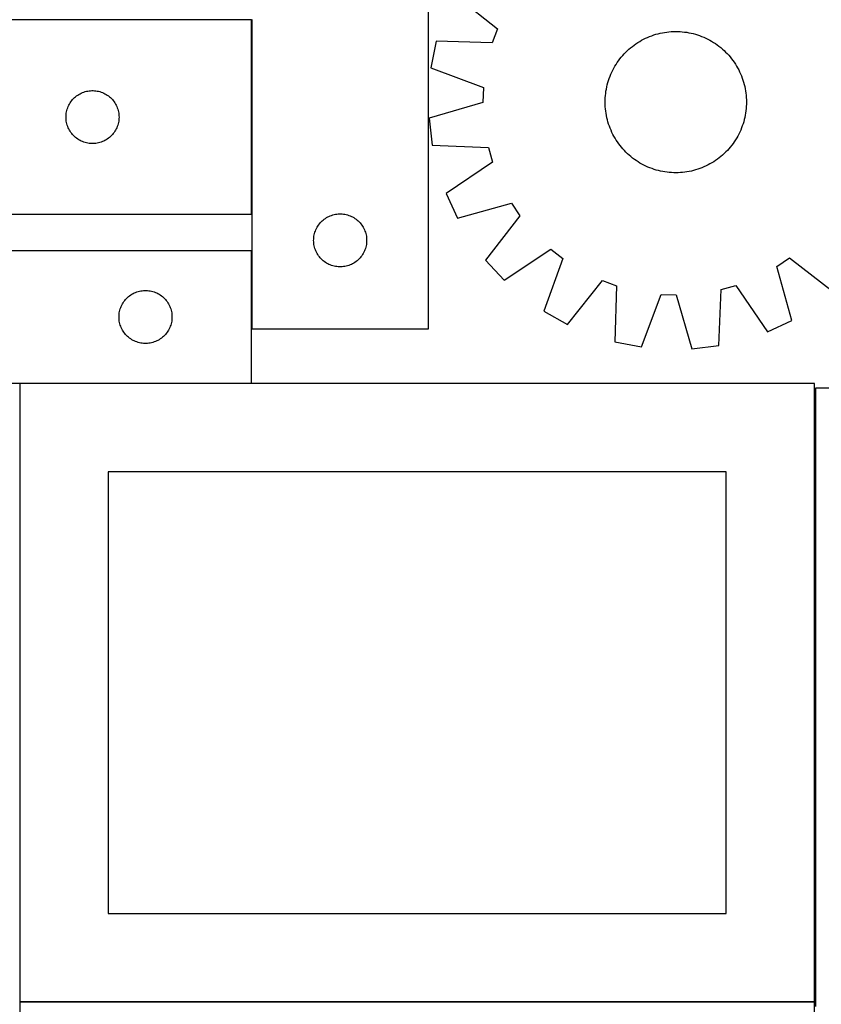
# Model space of a CAD drawing. Header units: millimetres. Extents: x 7 to 1493, y 7 to 2993.
# Tile 4 of 12: x 457 to 910, y 1763 to 2320. Entities that reach past the tile are written whole.
import ezdxf

# ---------------------------------------------------------------- set-up
doc = ezdxf.new("R2010")
doc.units = ezdxf.units.MM
doc.layers.add('COMMON', color=5, linetype='CONTINUOUS', true_color=0x0000ff)
doc.layers.add('CUT', color=7, linetype='CONTINUOUS', true_color=0x000000)

msp = doc.modelspace()

# ---------------------------------------------------------------- linework, layer by layer
at = {"layer": 'COMMON'}
for p, q in [((587.899419, 2320.107636), (407.899419, 2320.107636)), ((587.99942, 2210.007635), (587.99942, 2320.007635)), ((587.999419, 2189.348606), (587.999419, 2145.207636)), ((587.899419, 2114.248606), (456.724736, 2114.248606)), ((906.724736, 1764.048605), (456.724736, 1764.048605))]:
    msp.add_line(p, q, dxfattribs=at)
at = {"layer": 'CUT'}
for p, q in [((688.09942, 2145.207636), (688.09942, 2395.207636)), ((702.251012, 2334.794889), (727.131969, 2315.048681)), ((587.899419, 2320.007635), (407.899419, 2320.007635)), ((587.899419, 2210.007635), (587.899419, 2320.007635)), ((588.09942, 2320.207636), (588.09942, 2145.207636)), ((727.131969, 2315.048681), (724.182451, 2306.997612)), ((692.433836, 2307.997709), (689.466318, 2292.900544)), ((724.182451, 2306.997612), (692.433836, 2307.997709)), ((807.674402, 2307.871549), (808.7645, 2308.496603)), ((808.7645, 2308.496603), (809.873694, 2309.087108)), ((809.873694, 2309.087108), (811.000889, 2309.642481)), ((811.000889, 2309.642481), (812.144972, 2310.162174)), ((812.144972, 2310.162174), (813.304814, 2310.645674)), ((813.304814, 2310.645674), (814.479272, 2311.092503)), ((814.479272, 2311.092503), (815.667185, 2311.502222)), ((815.667185, 2311.502222), (816.867381, 2311.874425)), ((816.867381, 2311.874425), (818.078677, 2312.208746)), ((818.078677, 2312.208746), (819.299876, 2312.504854)), ((819.299876, 2312.504854), (820.529773, 2312.762457)), ((820.529773, 2312.762457), (821.767155, 2312.981301)), ((821.767155, 2312.981301), (823.0108, 2313.161169)), ((823.0108, 2313.161169), (824.259482, 2313.301886)), ((824.259482, 2313.301886), (825.511968, 2313.40331)), ((825.511968, 2313.40331), (826.767021, 2313.465343)), ((826.767021, 2313.465343), (828.023403, 2313.487924)), ((828.023403, 2313.487924), (829.279875, 2313.471029)), ((829.279875, 2313.471029), (830.535196, 2313.414676)), ((830.535196, 2313.414676), (831.788128, 2313.31892)), ((831.788128, 2313.31892), (833.037433, 2313.183856)), ((833.037433, 2313.183856), (834.28188, 2313.009617)), ((834.28188, 2313.009617), (835.52024, 2312.796374)), ((835.52024, 2312.796374), (836.75129, 2312.54434)), ((836.75129, 2312.54434), (837.973817, 2312.253761)), ((837.973817, 2312.253761), (839.186613, 2311.924925)), ((839.186613, 2311.924925), (840.388481, 2311.558157)), ((840.388481, 2311.558157), (841.578236, 2311.153818)), ((841.578236, 2311.153818), (842.754703, 2310.712307)), ((842.754703, 2310.712307), (843.916722, 2310.234061)), ((843.916722, 2310.234061), (845.063145, 2309.71955)), ((845.063145, 2309.71955), (846.192841, 2309.169284)), ((846.192841, 2309.169284), (847.304696, 2308.583804)), ((847.304696, 2308.583804), (848.397611, 2307.963689)), ((799.765712, 2301.708229), (800.666119, 2302.584742)), ((800.666119, 2302.584742), (801.593612, 2303.432541)), ((801.593612, 2303.432541), (802.547278, 2304.250787)), ((802.547278, 2304.250787), (803.526176, 2305.038675)), ((803.526176, 2305.038675), (804.529338, 2305.795426)), ((804.529338, 2305.795426), (805.555776, 2306.520294)), ((805.555776, 2306.520294), (806.604475, 2307.212562)), ((806.604475, 2307.212562), (807.674402, 2307.871549)), ((848.397611, 2307.963689), (849.470509, 2307.309551)), ((849.470509, 2307.309551), (850.522331, 2306.622035)), ((850.522331, 2306.622035), (851.552038, 2305.90182)), ((851.552038, 2305.90182), (852.558615, 2305.149616)), ((852.558615, 2305.149616), (853.541067, 2304.366166)), ((853.541067, 2304.366166), (854.498426, 2303.552244)), ((854.498426, 2303.552244), (855.429747, 2302.708651)), ((855.429747, 2302.708651), (856.33411, 2301.836221)), ((794.979898, 2295.896449), (795.700113, 2296.926157)), ((795.700113, 2296.926157), (796.452317, 2297.932733)), ((796.452317, 2297.932733), (797.235767, 2298.915186)), ((797.235767, 2298.915186), (798.04969, 2299.872545)), ((798.04969, 2299.872545), (798.893283, 2300.803866)), ((798.893283, 2300.803866), (799.765712, 2301.708229)), ((856.33411, 2301.836221), (857.210624, 2300.935815)), ((857.210624, 2300.935815), (858.058422, 2300.008321)), ((858.058422, 2300.008321), (858.876669, 2299.054655)), ((858.876669, 2299.054655), (859.664556, 2298.075758)), ((859.664556, 2298.075758), (860.421307, 2297.072595)), ((860.421307, 2297.072595), (861.146175, 2296.046158)), ((689.466318, 2292.900544), (719.231428, 2281.809423)), ((791.882383, 2290.437264), (792.43265, 2291.56696)), ((792.43265, 2291.56696), (793.018129, 2292.678814)), ((793.018129, 2292.678814), (793.638244, 2293.77173)), ((793.638244, 2293.77173), (794.292382, 2294.844628)), ((794.292382, 2294.844628), (794.979898, 2295.896449)), ((861.146175, 2296.046158), (861.838443, 2294.997458)), ((861.838443, 2294.997458), (862.49743, 2293.927531)), ((862.49743, 2293.927531), (863.122484, 2292.837433)), ((863.122484, 2292.837433), (863.712989, 2291.728239)), ((863.712989, 2291.728239), (864.268362, 2290.601045)), ((789.677008, 2284.560731), (790.043777, 2285.7626)), ((790.043777, 2285.7626), (790.448116, 2286.952355)), ((790.448116, 2286.952355), (790.889626, 2288.128822)), ((790.889626, 2288.128822), (791.367873, 2289.290841)), ((791.367873, 2289.290841), (791.882383, 2290.437264)), ((864.268362, 2290.601045), (864.788055, 2289.456962)), ((864.788055, 2289.456962), (865.271555, 2288.297119)), ((865.271555, 2288.297119), (865.718385, 2287.122662)), ((865.718385, 2287.122662), (866.128103, 2285.934749)), ((866.128103, 2285.934749), (866.500307, 2284.734552)), ((719.231428, 2281.809423), (718.914187, 2273.24095)), ((788.592317, 2279.655999), (788.805559, 2280.894358)), ((788.805559, 2280.894358), (789.057594, 2282.125409)), ((789.057594, 2282.125409), (789.348173, 2283.347935)), ((789.348173, 2283.347935), (789.677008, 2284.560731)), ((866.500307, 2284.734552), (866.834627, 2283.523257)), ((866.834627, 2283.523257), (867.130735, 2282.302058)), ((867.130735, 2282.302058), (867.388338, 2281.072161)), ((867.388338, 2281.072161), (867.607182, 2279.834779)), ((486.137622, 2274.316778), (486.63244, 2274.909917)), ((486.63244, 2274.909917), (487.157136, 2275.476798)), ((487.157136, 2275.476798), (487.710319, 2276.015916)), ((487.710319, 2276.015916), (488.290522, 2276.525842)), ((488.290522, 2276.525842), (488.896205, 2277.005224)), ((488.896205, 2277.005224), (489.525763, 2277.452791)), ((489.525763, 2277.452791), (490.177527, 2277.867355)), ((490.177527, 2277.867355), (490.849768, 2278.247817)), ((490.849768, 2278.247817), (491.540703, 2278.593169)), ((491.540703, 2278.593169), (492.248501, 2278.902495)), ((492.248501, 2278.902495), (492.971284, 2279.174974)), ((492.971284, 2279.174974), (493.707135, 2279.409883)), ((493.707135, 2279.409883), (494.454103, 2279.606601)), ((494.454103, 2279.606601), (495.210208, 2279.764605)), ((495.210208, 2279.764605), (495.973444, 2279.883475)), ((495.973444, 2279.883475), (496.741787, 2279.962898)), ((496.741787, 2279.962898), (497.513201, 2280.002662)), ((497.513201, 2280.002662), (498.285638, 2280.002662)), ((498.285638, 2280.002662), (499.057051, 2279.962898)), ((499.057051, 2279.962898), (499.825395, 2279.883475)), ((499.825395, 2279.883475), (500.588631, 2279.764605)), ((500.588631, 2279.764605), (501.344735, 2279.606601)), ((501.344735, 2279.606601), (502.091704, 2279.409883)), ((502.091704, 2279.409883), (502.827555, 2279.174974)), ((502.827555, 2279.174974), (503.550338, 2278.902495)), ((503.550338, 2278.902495), (504.258135, 2278.593169)), ((504.258135, 2278.593169), (504.94907, 2278.247817)), ((504.94907, 2278.247817), (505.621311, 2277.867355)), ((505.621311, 2277.867355), (506.273075, 2277.452791)), ((506.273075, 2277.452791), (506.902633, 2277.005224)), ((506.902633, 2277.005224), (507.508317, 2276.525842)), ((507.508317, 2276.525842), (508.088519, 2276.015916)), ((508.088519, 2276.015916), (508.641702, 2275.476798)), ((508.641702, 2275.476798), (509.166398, 2274.909917)), ((509.166398, 2274.909917), (509.661216, 2274.316778)), ((788.11401, 2273.397522), (788.130905, 2274.653994)), ((788.130905, 2274.653994), (788.187258, 2275.909315)), ((788.187258, 2275.909315), (788.283014, 2277.162247)), ((788.283014, 2277.162247), (788.418078, 2278.411552)), ((788.418078, 2278.411552), (788.592317, 2279.655999)), ((867.607182, 2279.834779), (867.787051, 2278.591133)), ((867.787051, 2278.591133), (867.927767, 2277.342451)), ((867.927767, 2277.342451), (868.029192, 2276.089966)), ((868.029192, 2276.089966), (868.091225, 2274.834913)), ((868.091225, 2274.834913), (868.113805, 2273.57853)), ((483.394003, 2268.827702), (483.609889, 2269.569358)), ((483.609889, 2269.569358), (483.863667, 2270.298917)), ((483.863667, 2270.298917), (484.154666, 2271.014444)), ((484.154666, 2271.014444), (484.482113, 2271.714042)), ((484.482113, 2271.714042), (484.845141, 2272.395856)), ((484.845141, 2272.395856), (485.242786, 2273.058078)), ((485.242786, 2273.058078), (485.673994, 2273.698952)), ((485.673994, 2273.698952), (486.137622, 2274.316778)), ((509.661216, 2274.316778), (510.124844, 2273.698952)), ((510.124844, 2273.698952), (510.556053, 2273.058078)), ((510.556053, 2273.058078), (510.953698, 2272.395856)), ((510.953698, 2272.395856), (511.316725, 2271.714042)), ((511.316725, 2271.714042), (511.644173, 2271.014444)), ((511.644173, 2271.014444), (511.935172, 2270.298917)), ((511.935172, 2270.298917), (512.18895, 2269.569358)), ((512.18895, 2269.569358), (512.404835, 2268.827702)), ((718.914187, 2273.24095), (688.410413, 2264.381237)), ((788.13659, 2272.14114), (788.11401, 2273.397522)), ((788.198623, 2270.886086), (788.13659, 2272.14114)), ((788.300048, 2269.633601), (788.198623, 2270.886086)), ((788.440764, 2268.384919), (788.300048, 2269.633601)), ((867.944801, 2269.813806), (867.809737, 2268.5645)), ((868.040557, 2271.066737), (867.944801, 2269.813806)), ((868.09691, 2272.322058), (868.040557, 2271.066737)), ((868.113805, 2273.57853), (868.09691, 2272.322058)), ((482.899419, 2265.007635), (482.919308, 2265.779817)), ((482.919308, 2264.235454), (482.899419, 2265.007635)), ((482.919308, 2265.779817), (482.978921, 2266.54995)), ((482.978921, 2263.46532), (482.919308, 2264.235454)), ((482.978921, 2266.54995), (483.078101, 2267.315994)), ((483.078101, 2262.699277), (482.978921, 2263.46532)), ((483.078101, 2267.315994), (483.216584, 2268.075916)), ((483.216584, 2268.075916), (483.394003, 2268.827702)), ((512.404835, 2268.827702), (512.582255, 2268.075916)), ((512.582255, 2268.075916), (512.720738, 2267.315994)), ((512.720738, 2267.315994), (512.819917, 2266.54995)), ((512.819917, 2263.46532), (512.720738, 2262.699277)), ((512.819917, 2266.54995), (512.879531, 2265.779817)), ((512.879531, 2264.235454), (512.819917, 2263.46532)), ((512.879531, 2265.779817), (512.899419, 2265.007635)), ((512.899419, 2265.007635), (512.879531, 2264.235454)), ((688.410413, 2264.381237), (690.253416, 2249.105966)), ((788.620633, 2267.141274), (788.440764, 2268.384919)), ((788.839477, 2265.903892), (788.620633, 2267.141274)), ((789.09708, 2264.673994), (788.839477, 2265.903892)), ((789.393188, 2263.452795), (789.09708, 2264.673994)), ((789.727508, 2262.2415), (789.393188, 2263.452795)), ((866.879642, 2263.628117), (866.550806, 2262.415321)), ((867.170221, 2264.850643), (866.879642, 2263.628117)), ((867.422256, 2266.081694), (867.170221, 2264.850643)), ((867.635498, 2267.320053), (867.422256, 2266.081694)), ((867.809737, 2268.5645), (867.635498, 2267.320053)), ((483.216584, 2261.939354), (483.078101, 2262.699277)), ((483.394003, 2261.187569), (483.216584, 2261.939354)), ((483.609889, 2260.445913), (483.394003, 2261.187569)), ((483.863667, 2259.716354), (483.609889, 2260.445913)), ((484.154666, 2259.000827), (483.863667, 2259.716354)), ((484.482113, 2258.301228), (484.154666, 2259.000827)), ((484.845141, 2257.619414), (484.482113, 2258.301228)), ((511.316725, 2258.301228), (510.953698, 2257.619414)), ((511.644173, 2259.000827), (511.316725, 2258.301228)), ((511.935172, 2259.716354), (511.644173, 2259.000827)), ((512.18895, 2260.445913), (511.935172, 2259.716354)), ((512.404835, 2261.187569), (512.18895, 2260.445913)), ((512.582255, 2261.939354), (512.404835, 2261.187569)), ((512.720738, 2262.699277), (512.582255, 2261.939354)), ((790.099711, 2261.041303), (789.727508, 2262.2415)), ((790.50943, 2259.85339), (790.099711, 2261.041303)), ((790.95626, 2258.678933), (790.50943, 2259.85339)), ((791.43976, 2257.519091), (790.95626, 2258.678933)), ((865.338188, 2258.84723), (864.859942, 2257.685212)), ((865.779699, 2260.023698), (865.338188, 2258.84723)), ((866.184038, 2261.213452), (865.779699, 2260.023698)), ((866.550806, 2262.415321), (866.184038, 2261.213452)), ((485.242786, 2256.957192), (484.845141, 2257.619414)), ((485.673994, 2256.316319), (485.242786, 2256.957192)), ((486.137622, 2255.698493), (485.673994, 2256.316319)), ((486.63244, 2255.105354), (486.137622, 2255.698493)), ((487.157136, 2254.538473), (486.63244, 2255.105354)), ((487.710319, 2253.999355), (487.157136, 2254.538473)), ((488.290522, 2253.489429), (487.710319, 2253.999355)), ((488.896205, 2253.010047), (488.290522, 2253.489429)), ((489.525763, 2252.56248), (488.896205, 2253.010047)), ((490.177527, 2252.147916), (489.525763, 2252.56248)), ((506.273075, 2252.56248), (505.621311, 2252.147916)), ((506.902633, 2253.010047), (506.273075, 2252.56248)), ((507.508317, 2253.489429), (506.902633, 2253.010047)), ((508.088519, 2253.999355), (507.508317, 2253.489429)), ((508.641702, 2254.538473), (508.088519, 2253.999355)), ((509.166398, 2255.105354), (508.641702, 2254.538473)), ((509.661216, 2255.698493), (509.166398, 2255.105354)), ((510.124844, 2256.316319), (509.661216, 2255.698493)), ((510.556053, 2256.957192), (510.124844, 2256.316319)), ((510.953698, 2257.619414), (510.556053, 2256.957192)), ((791.959453, 2256.375007), (791.43976, 2257.519091)), ((792.514826, 2255.247813), (791.959453, 2256.375007)), ((793.105331, 2254.138619), (792.514826, 2255.247813)), ((793.730385, 2253.048521), (793.105331, 2254.138619)), ((794.389371, 2251.978594), (793.730385, 2253.048521)), ((862.589571, 2253.204322), (861.935432, 2252.131424)), ((863.209686, 2254.297238), (862.589571, 2253.204322)), ((863.795165, 2255.409092), (863.209686, 2254.297238)), ((864.345432, 2256.538789), (863.795165, 2255.409092)), ((864.859942, 2257.685212), (864.345432, 2256.538789)), ((490.849768, 2251.767453), (490.177527, 2252.147916)), ((491.540703, 2251.422101), (490.849768, 2251.767453)), ((492.248501, 2251.112776), (491.540703, 2251.422101)), ((492.971284, 2250.840297), (492.248501, 2251.112776)), ((493.707135, 2250.605387), (492.971284, 2250.840297)), ((494.454103, 2250.40867), (493.707135, 2250.605387)), ((495.210208, 2250.250666), (494.454103, 2250.40867)), ((495.973444, 2250.131795), (495.210208, 2250.250666)), ((496.741787, 2250.052372), (495.973444, 2250.131795)), ((497.513201, 2250.012608), (496.741787, 2250.052372)), ((498.285638, 2250.012608), (497.513201, 2250.012608)), ((499.057051, 2250.052372), (498.285638, 2250.012608)), ((499.825395, 2250.131795), (499.057051, 2250.052372)), ((500.588631, 2250.250666), (499.825395, 2250.131795)), ((501.344735, 2250.40867), (500.588631, 2250.250666)), ((502.091704, 2250.605387), (501.344735, 2250.40867)), ((502.827555, 2250.840297), (502.091704, 2250.605387)), ((503.550338, 2251.112776), (502.827555, 2250.840297)), ((504.258135, 2251.422101), (503.550338, 2251.112776)), ((504.94907, 2251.767453), (504.258135, 2251.422101)), ((505.621311, 2252.147916), (504.94907, 2251.767453)), ((690.253416, 2249.105966), (721.989063, 2247.755608)), ((721.989063, 2247.755608), (724.335152, 2239.508473)), ((795.08164, 2250.929894), (794.389371, 2251.978594)), ((795.806507, 2249.903457), (795.08164, 2250.929894)), ((796.563258, 2248.900294), (795.806507, 2249.903457)), ((797.351146, 2247.921397), (796.563258, 2248.900294)), ((798.169393, 2246.967731), (797.351146, 2247.921397)), ((799.017191, 2246.040237), (798.169393, 2246.967731)), ((858.178125, 2247.103507), (857.334532, 2246.172187)), ((858.992048, 2248.060866), (858.178125, 2247.103507)), ((859.775498, 2249.043319), (858.992048, 2248.060866)), ((860.527701, 2250.049896), (859.775498, 2249.043319)), ((861.247917, 2251.079603), (860.527701, 2250.049896)), ((861.935432, 2252.131424), (861.247917, 2251.079603)), ((799.893705, 2245.139831), (799.017191, 2246.040237)), ((800.798068, 2244.267401), (799.893705, 2245.139831)), ((801.729389, 2243.423809), (800.798068, 2244.267401)), ((802.686748, 2242.609886), (801.729389, 2243.423809)), ((803.6692, 2241.826436), (802.686748, 2242.609886)), ((804.675777, 2241.074232), (803.6692, 2241.826436)), ((851.698477, 2241.180626), (850.672039, 2240.455759)), ((852.701639, 2241.937377), (851.698477, 2241.180626)), ((853.680536, 2242.725265), (852.701639, 2241.937377)), ((854.634202, 2243.543512), (853.680536, 2242.725265)), ((855.561696, 2244.39131), (854.634202, 2243.543512)), ((856.462102, 2245.267823), (855.561696, 2244.39131)), ((857.334532, 2246.172187), (856.462102, 2245.267823)), ((724.335152, 2239.508473), (698.062141, 2221.656201)), ((805.705484, 2240.354017), (804.675777, 2241.074232)), ((806.757306, 2239.666501), (805.705484, 2240.354017)), ((807.830204, 2239.012363), (806.757306, 2239.666501)), ((808.923119, 2238.392248), (807.830204, 2239.012363)), ((810.034974, 2237.806768), (808.923119, 2238.392248)), ((811.16467, 2237.256502), (810.034974, 2237.806768)), ((812.311093, 2236.741992), (811.16467, 2237.256502)), ((813.473112, 2236.263745), (812.311093, 2236.741992)), ((814.649579, 2235.822235), (813.473112, 2236.263745)), ((815.839334, 2235.417896), (814.649579, 2235.822235)), ((841.748543, 2235.883549), (840.56063, 2235.47383)), ((842.923, 2236.330379), (841.748543, 2235.883549)), ((844.082843, 2236.813879), (842.923, 2236.330379)), ((845.226926, 2237.333571), (844.082843, 2236.813879)), ((846.354121, 2237.888944), (845.226926, 2237.333571)), ((847.463314, 2238.479449), (846.354121, 2237.888944)), ((848.553413, 2239.104503), (847.463314, 2238.479449)), ((849.623339, 2239.76349), (848.553413, 2239.104503)), ((850.672039, 2240.455759), (849.623339, 2239.76349)), ((817.041202, 2235.051127), (815.839334, 2235.417896)), ((818.253998, 2234.722291), (817.041202, 2235.051127)), ((819.476525, 2234.431713), (818.253998, 2234.722291)), ((820.707575, 2234.179678), (819.476525, 2234.431713)), ((821.945935, 2233.966436), (820.707575, 2234.179678)), ((823.190381, 2233.792196), (821.945935, 2233.966436)), ((824.439687, 2233.657132), (823.190381, 2233.792196)), ((825.692619, 2233.561376), (824.439687, 2233.657132)), ((826.94794, 2233.505023), (825.692619, 2233.561376)), ((828.204411, 2233.488128), (826.94794, 2233.505023)), ((829.460794, 2233.510709), (828.204411, 2233.488128)), ((830.715847, 2233.572742), (829.460794, 2233.510709)), ((831.968333, 2233.674167), (830.715847, 2233.572742)), ((833.217014, 2233.814883), (831.968333, 2233.674167)), ((834.46066, 2233.994752), (833.217014, 2233.814883)), ((835.698042, 2234.213595), (834.46066, 2233.994752)), ((836.927939, 2234.471198), (835.698042, 2234.213595)), ((838.149138, 2234.767306), (836.927939, 2234.471198)), ((839.360434, 2235.101627), (838.149138, 2234.767306)), ((840.56063, 2235.47383), (839.360434, 2235.101627)), ((698.062141, 2221.656201), (704.535259, 2207.698074)), ((704.535259, 2207.698074), (735.134937, 2216.220662)), ((735.134937, 2216.220662), (739.914705, 2209.102152)), ((407.899419, 2210.007635), (587.899419, 2210.007635)), ((629.096206, 2207.205225), (629.725764, 2207.652792)), ((629.725764, 2207.652792), (630.377528, 2208.067356)), ((630.377528, 2208.067356), (631.049769, 2208.447818)), ((631.049769, 2208.447818), (631.740704, 2208.79317)), ((631.740704, 2208.79317), (632.448502, 2209.102496)), ((632.448502, 2209.102496), (633.171285, 2209.374975)), ((633.171285, 2209.374975), (633.907136, 2209.609884)), ((633.907136, 2209.609884), (634.654104, 2209.806602)), ((634.654104, 2209.806602), (635.410209, 2209.964606)), ((635.410209, 2209.964606), (636.173445, 2210.083476)), ((636.173445, 2210.083476), (636.941788, 2210.162899)), ((636.941788, 2210.162899), (637.713202, 2210.202663)), ((637.713202, 2210.202663), (638.485639, 2210.202663)), ((638.485639, 2210.202663), (639.257052, 2210.162899)), ((639.257052, 2210.162899), (640.025396, 2210.083476)), ((640.025396, 2210.083476), (640.788632, 2209.964606)), ((640.788632, 2209.964606), (641.544736, 2209.806602)), ((641.544736, 2209.806602), (642.291705, 2209.609884)), ((642.291705, 2209.609884), (643.027556, 2209.374975)), ((643.027556, 2209.374975), (643.750339, 2209.102496)), ((643.750339, 2209.102496), (644.458136, 2208.79317)), ((644.458136, 2208.79317), (645.149071, 2208.447818)), ((645.149071, 2208.447818), (645.821312, 2208.067356)), ((645.821312, 2208.067356), (646.473076, 2207.652792)), ((646.473076, 2207.652792), (647.102634, 2207.205225)), ((739.914705, 2209.102152), (720.444243, 2184.004825)), ((624.682114, 2201.914043), (625.045142, 2202.595857)), ((625.045142, 2202.595857), (625.442787, 2203.258079)), ((625.442787, 2203.258079), (625.873995, 2203.898953)), ((625.873995, 2203.898953), (626.337623, 2204.516779)), ((626.337623, 2204.516779), (626.832441, 2205.109918)), ((626.832441, 2205.109918), (627.357137, 2205.676799)), ((627.357137, 2205.676799), (627.91032, 2206.215917)), ((627.91032, 2206.215917), (628.490523, 2206.725843)), ((628.490523, 2206.725843), (629.096206, 2207.205225)), ((647.102634, 2207.205225), (647.708318, 2206.725843)), ((647.708318, 2206.725843), (648.28852, 2206.215917)), ((648.28852, 2206.215917), (648.841703, 2205.676799)), ((648.841703, 2205.676799), (649.366399, 2205.109918)), ((649.366399, 2205.109918), (649.861217, 2204.516779)), ((649.861217, 2204.516779), (650.324845, 2203.898953)), ((650.324845, 2203.898953), (650.756054, 2203.258079)), ((650.756054, 2203.258079), (651.153699, 2202.595857)), ((651.153699, 2202.595857), (651.516726, 2201.914043)), ((623.119309, 2195.979818), (623.178922, 2196.749951)), ((623.178922, 2196.749951), (623.278102, 2197.515995)), ((623.278102, 2197.515995), (623.416585, 2198.275917)), ((623.416585, 2198.275917), (623.594004, 2199.027703)), ((623.594004, 2199.027703), (623.80989, 2199.769359)), ((623.80989, 2199.769359), (624.063668, 2200.498918)), ((624.063668, 2200.498918), (624.354667, 2201.214445)), ((624.354667, 2201.214445), (624.682114, 2201.914043)), ((651.516726, 2201.914043), (651.844174, 2201.214445)), ((651.844174, 2201.214445), (652.135173, 2200.498918)), ((652.135173, 2200.498918), (652.388951, 2199.769359)), ((652.388951, 2199.769359), (652.604836, 2199.027703)), ((652.604836, 2199.027703), (652.782256, 2198.275917)), ((652.782256, 2198.275917), (652.920739, 2197.515995)), ((652.920739, 2197.515995), (653.019918, 2196.749951)), ((653.019918, 2196.749951), (653.079532, 2195.979818)), ((623.09942, 2195.207636), (623.119309, 2195.979818)), ((623.119309, 2194.435455), (623.09942, 2195.207636)), ((623.178922, 2193.665321), (623.119309, 2194.435455)), ((623.278102, 2192.899278), (623.178922, 2193.665321)), ((623.416585, 2192.139355), (623.278102, 2192.899278)), ((623.594004, 2191.38757), (623.416585, 2192.139355)), ((623.80989, 2190.645914), (623.594004, 2191.38757)), ((652.604836, 2191.38757), (652.388951, 2190.645914)), ((652.782256, 2192.139355), (652.604836, 2191.38757)), ((652.920739, 2192.899278), (652.782256, 2192.139355)), ((653.019918, 2193.665321), (652.920739, 2192.899278)), ((653.079532, 2194.435455), (653.019918, 2193.665321)), ((653.079532, 2195.979818), (653.09942, 2195.207636)), ((653.09942, 2195.207636), (653.079532, 2194.435455)), ((587.899419, 2189.348606), (387.899419, 2189.348606)), ((587.899419, 2114.348606), (587.899419, 2189.348606)), ((624.063668, 2189.916355), (623.80989, 2190.645914)), ((624.354667, 2189.200828), (624.063668, 2189.916355)), ((624.682114, 2188.501229), (624.354667, 2189.200828)), ((625.045142, 2187.819415), (624.682114, 2188.501229)), ((625.442787, 2187.157193), (625.045142, 2187.819415)), ((625.873995, 2186.51632), (625.442787, 2187.157193)), ((626.337623, 2185.898494), (625.873995, 2186.51632)), ((626.832441, 2185.305355), (626.337623, 2185.898494)), ((649.861217, 2185.898494), (649.366399, 2185.305355)), ((650.324845, 2186.51632), (649.861217, 2185.898494)), ((650.756054, 2187.157193), (650.324845, 2186.51632)), ((651.153699, 2187.819415), (650.756054, 2187.157193)), ((651.516726, 2188.501229), (651.153699, 2187.819415)), ((651.844174, 2189.200828), (651.516726, 2188.501229)), ((652.135173, 2189.916355), (651.844174, 2189.200828)), ((652.388951, 2190.645914), (652.135173, 2189.916355)), ((730.913842, 2172.730161), (757.38224, 2190.291444)), ((757.38224, 2190.291444), (764.127811, 2184.998369)), ((627.357137, 2184.738474), (626.832441, 2185.305355)), ((627.91032, 2184.199356), (627.357137, 2184.738474)), ((628.490523, 2183.68943), (627.91032, 2184.199356)), ((629.096206, 2183.210048), (628.490523, 2183.68943)), ((629.725764, 2182.762481), (629.096206, 2183.210048)), ((630.377528, 2182.347917), (629.725764, 2182.762481)), ((631.049769, 2181.967454), (630.377528, 2182.347917)), ((631.740704, 2181.622102), (631.049769, 2181.967454)), ((632.448502, 2181.312777), (631.740704, 2181.622102)), ((633.171285, 2181.040298), (632.448502, 2181.312777)), ((633.907136, 2180.805388), (633.171285, 2181.040298)), ((634.654104, 2180.608671), (633.907136, 2180.805388)), ((635.410209, 2180.450667), (634.654104, 2180.608671)), ((636.173445, 2180.331796), (635.410209, 2180.450667)), ((636.941788, 2180.252373), (636.173445, 2180.331796)), ((637.713202, 2180.212609), (636.941788, 2180.252373)), ((638.485639, 2180.212609), (637.713202, 2180.212609)), ((639.257052, 2180.252373), (638.485639, 2180.212609)), ((640.025396, 2180.331796), (639.257052, 2180.252373)), ((640.788632, 2180.450667), (640.025396, 2180.331796)), ((641.544736, 2180.608671), (640.788632, 2180.450667)), ((642.291705, 2180.805388), (641.544736, 2180.608671)), ((643.027556, 2181.040298), (642.291705, 2180.805388)), ((643.750339, 2181.312777), (643.027556, 2181.040298)), ((644.458136, 2181.622102), (643.750339, 2181.312777)), ((645.149071, 2181.967454), (644.458136, 2181.622102)), ((645.821312, 2182.347917), (645.149071, 2181.967454)), ((646.473076, 2182.762481), (645.821312, 2182.347917)), ((647.102634, 2183.210048), (646.473076, 2182.762481)), ((647.708318, 2183.68943), (647.102634, 2183.210048)), ((648.28852, 2184.199356), (647.708318, 2183.68943)), ((648.841703, 2184.738474), (648.28852, 2184.199356)), ((649.366399, 2185.305355), (648.841703, 2184.738474)), ((720.444243, 2184.004825), (730.913842, 2172.730161)), ((764.127811, 2184.998369), (753.365801, 2155.112688)), ((885.381272, 2180.509055), (892.499781, 2185.288824)), ((893.903859, 2149.909378), (885.381272, 2180.509055)), ((892.499781, 2185.288824), (917.597109, 2165.818361)), ((766.807044, 2147.62513), (786.553252, 2172.506087)), ((786.553252, 2172.506087), (794.604321, 2169.55657)), ((794.604321, 2169.55657), (793.604225, 2137.807955)), ((853.846325, 2167.363181), (862.09346, 2169.709271)), ((862.09346, 2169.709271), (879.945733, 2143.43626)), ((517.710319, 2162.856886), (518.290522, 2163.366812)), ((518.290522, 2163.366812), (518.896205, 2163.846194)), ((518.896205, 2163.846194), (519.525763, 2164.293761)), ((519.525763, 2164.293761), (520.177527, 2164.708325)), ((520.177527, 2164.708325), (520.849768, 2165.088788)), ((520.849768, 2165.088788), (521.540703, 2165.43414)), ((521.540703, 2165.43414), (522.248501, 2165.743465)), ((522.248501, 2165.743465), (522.971284, 2166.015944)), ((522.971284, 2166.015944), (523.707135, 2166.250854)), ((523.707135, 2166.250854), (524.454103, 2166.447571)), ((524.454103, 2166.447571), (525.210208, 2166.605575)), ((525.210208, 2166.605575), (525.973444, 2166.724446)), ((525.973444, 2166.724446), (526.741787, 2166.803869)), ((526.741787, 2166.803869), (527.513201, 2166.843633)), ((527.513201, 2166.843633), (528.285638, 2166.843633)), ((528.285638, 2166.843633), (529.057051, 2166.803869)), ((529.057051, 2166.803869), (529.825395, 2166.724446)), ((529.825395, 2166.724446), (530.588631, 2166.605575)), ((530.588631, 2166.605575), (531.344735, 2166.447571)), ((531.344735, 2166.447571), (532.091704, 2166.250854)), ((532.091704, 2166.250854), (532.827555, 2166.015944)), ((532.827555, 2166.015944), (533.550338, 2165.743465)), ((533.550338, 2165.743465), (534.258135, 2165.43414)), ((534.258135, 2165.43414), (534.94907, 2165.088788)), ((534.94907, 2165.088788), (535.621311, 2164.708325)), ((535.621311, 2164.708325), (536.273075, 2164.293761)), ((536.273075, 2164.293761), (536.902633, 2163.846194)), ((536.902633, 2163.846194), (537.508317, 2163.366812)), ((537.508317, 2163.366812), (538.088519, 2162.856886)), ((808.70139, 2134.840436), (819.792511, 2164.605547)), ((819.792511, 2164.605547), (828.360984, 2164.288306)), ((828.360984, 2164.288306), (837.220697, 2133.784532)), ((852.495967, 2135.627534), (853.846325, 2167.363181)), ((513.863667, 2157.139887), (514.154666, 2157.855414)), ((514.154666, 2157.855414), (514.482113, 2158.555013)), ((514.482113, 2158.555013), (514.845141, 2159.236827)), ((514.845141, 2159.236827), (515.242786, 2159.899049)), ((515.242786, 2159.899049), (515.673994, 2160.539922)), ((515.673994, 2160.539922), (516.137622, 2161.157748)), ((516.137622, 2161.157748), (516.63244, 2161.750887)), ((516.63244, 2161.750887), (517.157136, 2162.317768)), ((517.157136, 2162.317768), (517.710319, 2162.856886)), ((538.088519, 2162.856886), (538.641702, 2162.317768)), ((538.641702, 2162.317768), (539.166398, 2161.750887)), ((539.166398, 2161.750887), (539.661216, 2161.157748)), ((539.661216, 2161.157748), (540.124844, 2160.539922)), ((540.124844, 2160.539922), (540.556053, 2159.899049)), ((540.556053, 2159.899049), (540.953698, 2159.236827)), ((540.953698, 2159.236827), (541.316725, 2158.555013)), ((541.316725, 2158.555013), (541.644173, 2157.855414)), ((541.644173, 2157.855414), (541.935172, 2157.139887)), ((512.899419, 2151.848606), (512.919308, 2152.620787)), ((512.919308, 2152.620787), (512.978921, 2153.390921)), ((512.978921, 2153.390921), (513.078101, 2154.156964)), ((513.078101, 2154.156964), (513.216584, 2154.916887)), ((513.216584, 2154.916887), (513.394003, 2155.668672)), ((513.394003, 2155.668672), (513.609889, 2156.410328)), ((513.609889, 2156.410328), (513.863667, 2157.139887)), ((541.935172, 2157.139887), (542.18895, 2156.410328)), ((542.18895, 2156.410328), (542.404835, 2155.668672)), ((542.404835, 2155.668672), (542.582255, 2154.916887)), ((542.582255, 2154.916887), (542.720738, 2154.156964)), ((542.720738, 2154.156964), (542.819917, 2153.390921)), ((542.819917, 2153.390921), (542.879531, 2152.620787)), ((542.879531, 2152.620787), (542.899419, 2151.848606)), ((753.365801, 2155.112688), (766.807044, 2147.62513)), ((512.919308, 2151.076424), (512.899419, 2151.848606)), ((512.978921, 2150.306291), (512.919308, 2151.076424)), ((513.078101, 2149.540247), (512.978921, 2150.306291)), ((513.216584, 2148.780325), (513.078101, 2149.540247)), ((513.394003, 2148.028539), (513.216584, 2148.780325)), ((513.609889, 2147.286883), (513.394003, 2148.028539)), ((513.863667, 2146.557324), (513.609889, 2147.286883)), ((514.154666, 2145.841797), (513.863667, 2146.557324)), ((541.935172, 2146.557324), (541.644173, 2145.841797)), ((542.18895, 2147.286883), (541.935172, 2146.557324)), ((542.404835, 2148.028539), (542.18895, 2147.286883)), ((542.582255, 2148.780325), (542.404835, 2148.028539)), ((542.720738, 2149.540247), (542.582255, 2148.780325)), ((542.819917, 2150.306291), (542.720738, 2149.540247)), ((542.879531, 2151.076424), (542.819917, 2150.306291)), ((542.899419, 2151.848606), (542.879531, 2151.076424)), ((879.945733, 2143.43626), (893.903859, 2149.909378)), ((514.482113, 2145.142199), (514.154666, 2145.841797)), ((514.845141, 2144.460385), (514.482113, 2145.142199)), ((515.242786, 2143.798163), (514.845141, 2144.460385)), ((515.673994, 2143.157289), (515.242786, 2143.798163)), ((516.137622, 2142.539463), (515.673994, 2143.157289)), ((516.63244, 2141.946324), (516.137622, 2142.539463)), ((517.157136, 2141.379443), (516.63244, 2141.946324)), ((517.710319, 2140.840325), (517.157136, 2141.379443)), ((518.290522, 2140.330399), (517.710319, 2140.840325)), ((538.088519, 2140.840325), (537.508317, 2140.330399)), ((538.641702, 2141.379443), (538.088519, 2140.840325)), ((539.166398, 2141.946324), (538.641702, 2141.379443)), ((539.661216, 2142.539463), (539.166398, 2141.946324)), ((540.124844, 2143.157289), (539.661216, 2142.539463)), ((540.556053, 2143.798163), (540.124844, 2143.157289)), ((540.953698, 2144.460385), (540.556053, 2143.798163)), ((541.316725, 2145.142199), (540.953698, 2144.460385)), ((541.644173, 2145.841797), (541.316725, 2145.142199)), ((588.09942, 2145.207636), (688.09942, 2145.207636)), ((518.896205, 2139.851017), (518.290522, 2140.330399)), ((519.525763, 2139.40345), (518.896205, 2139.851017)), ((520.177527, 2138.988886), (519.525763, 2139.40345)), ((520.849768, 2138.608424), (520.177527, 2138.988886)), ((521.540703, 2138.263072), (520.849768, 2138.608424)), ((522.248501, 2137.953746), (521.540703, 2138.263072)), ((522.971284, 2137.681267), (522.248501, 2137.953746)), ((523.707135, 2137.446358), (522.971284, 2137.681267)), ((524.454103, 2137.24964), (523.707135, 2137.446358)), ((525.210208, 2137.091636), (524.454103, 2137.24964)), ((525.973444, 2136.972766), (525.210208, 2137.091636)), ((526.741787, 2136.893343), (525.973444, 2136.972766)), ((527.513201, 2136.853579), (526.741787, 2136.893343)), ((528.285638, 2136.853579), (527.513201, 2136.853579)), ((529.057051, 2136.893343), (528.285638, 2136.853579)), ((529.825395, 2136.972766), (529.057051, 2136.893343)), ((530.588631, 2137.091636), (529.825395, 2136.972766)), ((531.344735, 2137.24964), (530.588631, 2137.091636)), ((532.091704, 2137.446358), (531.344735, 2137.24964)), ((532.827555, 2137.681267), (532.091704, 2137.446358)), ((533.550338, 2137.953746), (532.827555, 2137.681267)), ((534.258135, 2138.263072), (533.550338, 2137.953746)), ((534.94907, 2138.608424), (534.258135, 2138.263072)), ((535.621311, 2138.988886), (534.94907, 2138.608424)), ((536.273075, 2139.40345), (535.621311, 2138.988886)), ((536.902633, 2139.851017), (536.273075, 2139.40345)), ((537.508317, 2140.330399), (536.902633, 2139.851017)), ((793.604225, 2137.807955), (808.70139, 2134.840436)), ((837.220697, 2133.784532), (852.495967, 2135.627534)), ((287.899419, 2114.348606), (587.899419, 2114.348606)), ((906.724736, 2114.148605), (456.724736, 2114.148605)), ((456.724736, 2114.148605), (456.724736, 1764.148605)), ((906.724736, 1764.148605), (906.724736, 2114.148605)), ((1357.291367, 2111.499046), (907.291367, 2111.499046)), ((907.291367, 2111.499046), (907.291367, 1761.499046)), ((856.724736, 2064.148605), (506.724736, 2064.148605)), ((506.724736, 2064.148605), (506.724736, 1814.148605)), ((856.724736, 1814.148605), (856.724736, 2064.148605)), ((506.724736, 1814.148605), (856.724736, 1814.148605)), ((456.724736, 1764.148605), (906.724736, 1764.148605)), ((906.724736, 1763.948604), (456.724736, 1763.948604)), ((456.724736, 1763.948604), (456.724736, 1413.948604)), ((906.724736, 1413.948604), (906.724736, 1763.948604))]:
    msp.add_line(p, q, dxfattribs=at)

doc.saveas('drawing.dxf')
